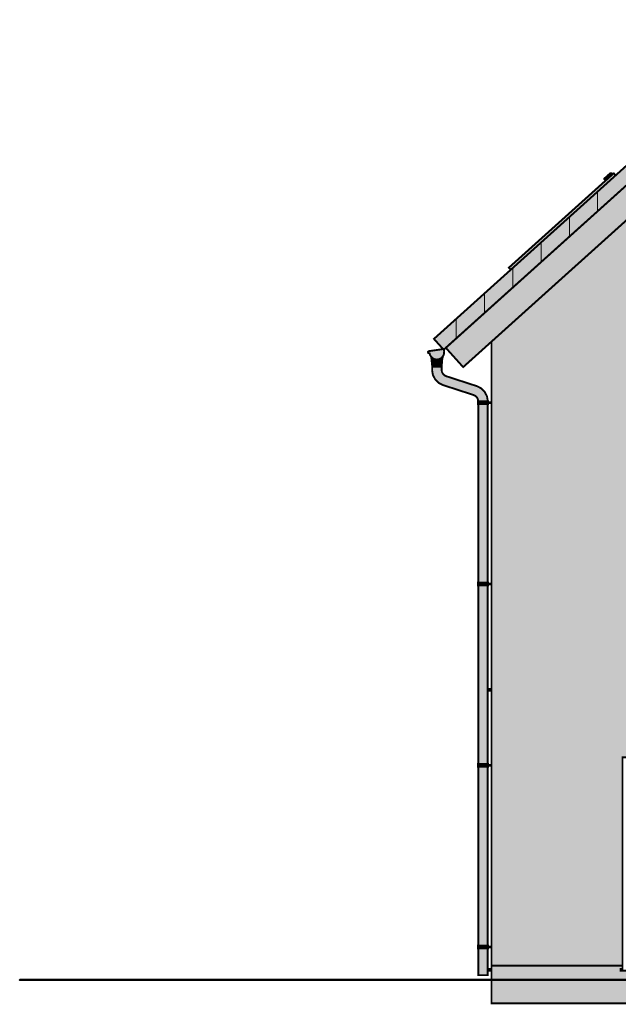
# Model space of a CAD drawing. Header units: millimetres. Extents: x 7675 to 41000, y -28700 to -10616.
# Tile 1 of 5: x 7675 to 14019, y -21612 to -11170. Entities that reach past the tile are written whole.
import ezdxf

# ---------------------------------------------------------------- set-up
doc = ezdxf.new("R2010")
doc.units = ezdxf.units.MM
doc.header["$MEASUREMENT"] = 0

msp = doc.modelspace()

# ---------------------------------------------------------------- hatches: boundary and pattern name
at = {"true_color": 0x2c3238}
msp.add_hatch(color=250, dxfattribs=at).paths.add_polyline_path([(15965.5, -11192.52), (19390.01, -14275.96), (19700.02, -14555.1), (19602.31, -14663.62), (19594.87, -14662.57), (19592.86, -14667.18), (19389.99, -14484.51), (15882, -11326.81), (12170.76, -14667.18), (12170.13, -14662.57), (12162.69, -14663.62), (12064.98, -14555.09), (15799.5, -11192.52), (15799.5, -11207.78), (15965.5, -11207.78)])
at = {"true_color": 0xab9f90}
msp.add_hatch(color=253, dxfattribs=at).paths.add_polyline_path([(15882.5, -11326.36), (19390, -14484.52), (19574.01, -14650.21), (19389.99, -14854.56), (15882.5, -11696.4), (12374.78, -14854.33), (12190.99, -14650.2)])
at = {"true_color": 0xdad9de}
h = msp.add_hatch(color=254, dxfattribs=at)
h.paths.add_polyline_path([(15882.5, -11696.4), (19090, -14584.45), (19090, -21202), (16063, -21202), (16063, -18992), (14063, -18992), (14063, -21202), (12675, -21202), (12675, -14584.45), (13128.63, -14176), (14574.04, -12874.55), (15882.5, -11696.4)])
h.paths.add_polyline_path([(18465, -18266.5), (18445, -18266.5), (18445, -16023), (17275, -16023), (17275, -18266.5), (17255, -18266.5), (17255, -18286.5), (18465, -18286.5)])
h.paths.add_polyline_path([(17285, -15297.5), (17265, -15297.5), (17265, -13054), (16095, -13054), (16095, -15297.5), (16075, -15297.5), (16075, -15317.5), (17285, -15317.5)])
at = {"true_color": 0x494d54}
for points in [[(13970.97, -12799.72), (13990.47, -12821.38), (13654, -13124.33), (13070, -13650.17), (12878.72, -13822.4), (12858.65, -13800.1), (13070, -13609.8), (13654, -13083.96), (13844.5, -12912.43), (13959.99, -12808.45), (13966.67, -12802.43)], [(13950.54, -12799.46), (13954.27, -12803.59), (13959.24, -12809.12), (13900.54, -12861.98), (13884.19, -12876.7), (13876.83, -12868.53), (13870.8, -12861.84), (13871.17, -12854.78), (13883.81, -12843.4), (13897.92, -12830.69), (13936.42, -12812.17), (13921.71, -12809.28), (13932.11, -12799.91)], [(12635, -18266.5), (12675, -18266.5), (12675, -18286.5), (12635, -18286.5)], [(12635, -21235.5), (12675, -21235.5), (12675, -21255.5), (12635, -21255.5)]]:
    msp.add_hatch(color=251, dxfattribs=at).paths.add_polyline_path(points)
at = {"true_color": 0x9ba7ba}
for points in [[(12170.13, -14662.57), (12173.23, -14685.35), (12171.28, -14716.66), (12161.67, -14738.29), (12146.06, -14756.01), (12123.46, -14769.14), (12098.05, -14774.14), (12073.52, -14771.3), (12050.93, -14760.46), (12033.72, -14743.18), (12021.99, -14721.74), (12018.75, -14707.07), (12012.91, -14707.89), (12005.72, -14705.68), (12001.2, -14696.41), (12003.21, -14689.86), (12009.71, -14685.11), (12013.77, -14684.54)], [(12158.08, -14749.03), (12155.32, -14762.69), (12151.74, -14780.36), (12150.38, -14808.2), (12144.99, -14846.21), (12144.64, -14851.18), (12046.99, -14851.18), (12046.99, -14846.21), (12044.12, -14821.85), (12039.01, -14765.75), (12035.52, -14746.47), (12052.78, -14761.35), (12059.53, -14764.58), (12074.93, -14771.47), (12088.19, -14773), (12098.76, -14774.14), (12113.34, -14771.19), (12119.72, -14769.9), (12123.46, -14769.14), (12146.06, -14756.01), (12158.03, -14742.41)], [(12045.99, -14851.21), (12145.99, -14851.21), (12145.99, -14882.11), (12149.76, -14905), (12159.92, -14924.76), (12164.77, -14929.65), (12175.57, -14940.53), (12196.17, -14951.18), (12262.32, -14972.68), (12514.8, -15054.71), (12520.34, -15056.58), (12523.5, -15057.54), (12565.31, -15079.17), (12602.94, -15117.06), (12627.35, -15164.56), (12630.4, -15183.12), (12632.89, -15198.23), (12635, -15211), (12635, -15215.09), (12534.33, -15215.09), (12530.13, -15194.17), (12523.91, -15182.06), (12521.07, -15176.54), (12505.42, -15160.78), (12484.82, -15150.12), (12417.17, -15128.14), (12278.86, -15083.2), (12243.33, -15071.65), (12206.91, -15059.82), (12157.49, -15043.76), (12115.68, -15022.13), (12078.05, -14984.24), (12058.86, -14946.89), (12053.64, -14936.74), (12046.99, -14896.37), (12045.99, -14890.3)], [(12531, -15215.09), (12639, -15215.09), (12639, -15219.46), (12638, -15226.1), (12639, -15234.1), (12639, -15245.09), (12531, -15245.09), (12531, -15235.9)], [(12635, -15245.09), (12635, -15248.91), (12635, -15317.5), (12635, -17139.55), (12535, -17139.55), (12535, -15414), (12535.06, -15276.85), (12535.06, -15270.29), (12535.14, -15245.09)], [(12638, -15226.1), (12675, -15226.1), (12675, -15234.1), (12638, -15234.1)], [(12531, -17139.55), (12639, -17139.55), (12638, -17150.56), (12639, -17158.56), (12639, -17169.55), (12531, -17169.55)], [(12535, -17169.55), (12635, -17169.55), (12635, -19064.01), (12535, -19064.01)], [(12638, -17150.56), (12675, -17150.56), (12675, -17158.56), (12638, -17158.56)], [(12531, -19064.01), (12639, -19064.01), (12638, -19075.02), (12639, -19083.02), (12639, -19094.01), (12531, -19094.01)], [(12535, -19094.01), (12635, -19094.01), (12635, -20988.47), (12535, -20988.47)], [(12638, -19075.02), (12675, -19075.02), (12675, -19083.02), (12638, -19083.02)], [(12531, -20988.47), (12639, -20988.47), (12638, -20999.47), (12639, -21007.47), (12639, -21018.47), (12531, -21018.47)], [(12535, -21018.47), (12635, -21018.47), (12635, -21126), (12635, -21303.47), (12535, -21303.47)], [(12638, -20999.47), (12675, -20999.47), (12675, -21007.47), (12638, -21007.47)]]:
    msp.add_hatch(color=253, dxfattribs=at).paths.add_polyline_path(points)
at = {"true_color": 0x494e54}
msp.add_hatch(color=251, dxfattribs=at).paths.add_polyline_path([(16063, -21202), (19090, -21202), (19090, -21353.73), (12675, -21353.61), (12675, -21202), (14063, -21202), (14063, -21235.5), (14043, -21235.5), (14043, -21255.5), (16083, -21255.5), (16083, -21235.5), (16063, -21235.5)])
at = {"true_color": 0xeaeaea}
msp.add_hatch(color=254, dxfattribs=at).paths.add_polyline_path([(12675, -21353.61), (19090, -21353.73), (19090, -21602), (12675, -21602)])

# ---------------------------------------------------------------- linework, layer by layer
at = {"color": 18, "lineweight": 20, "true_color": 0x070707, "const_width": 20}
for points in [[(15965.5, -11192.52), (19390.01, -14275.96), (19700.02, -14555.1), (19602.31, -14663.62), (19594.87, -14662.57), (19592.86, -14667.18), (19389.99, -14484.51), (15882, -11326.81), (12170.76, -14667.18), (12170.13, -14662.57), (12162.69, -14663.62), (12064.98, -14555.09), (15799.5, -11192.52), (15799.5, -11207.78), (15965.5, -11207.78), (15965.5, -11192.52)], [(15882.5, -11326.36), (19390, -14484.52), (19574.01, -14650.21), (19389.99, -14854.56), (15882.5, -11696.4), (12374.78, -14854.33), (12190.99, -14650.2), (15882.5, -11326.36)], [(15882.5, -11696.4), (19090, -14584.45), (19090, -21202), (16063, -21202), (16063, -18992), (14063, -18992), (14063, -21202), (12675, -21202), (12675, -14584.45), (13128.63, -14176), (14574.04, -12874.55), (15882.5, -11696.4), (15882.5, -11696.4)], [(13970.97, -12799.72), (13990.47, -12821.38), (13654, -13124.33), (13070, -13650.17), (12878.72, -13822.4), (12858.65, -13800.1), (13070, -13609.8), (13654, -13083.96), (13844.5, -12912.43), (13959.99, -12808.45), (13966.67, -12802.43), (13970.97, -12799.72)], [(13950.54, -12799.46), (13954.27, -12803.59), (13959.24, -12809.12), (13900.54, -12861.98), (13884.19, -12876.7), (13876.83, -12868.53), (13870.8, -12861.84), (13871.17, -12854.78), (13883.81, -12843.4), (13897.92, -12830.69), (13936.42, -12812.17), (13921.71, -12809.28), (13932.11, -12799.91), (13950.54, -12799.46)], [(12170.13, -14662.57), (12173.23, -14685.35), (12171.28, -14716.66), (12161.67, -14738.29), (12146.06, -14756.01), (12123.46, -14769.14), (12098.05, -14774.14), (12073.52, -14771.3), (12050.93, -14760.46), (12033.72, -14743.18), (12021.99, -14721.74), (12018.75, -14707.07), (12012.91, -14707.89), (12005.72, -14705.68), (12001.2, -14696.41), (12003.21, -14689.86), (12009.71, -14685.11), (12013.77, -14684.54), (12170.13, -14662.57)], [(12158.08, -14749.03), (12155.32, -14762.69), (12151.74, -14780.36), (12150.38, -14808.2), (12144.99, -14846.21), (12144.64, -14851.18), (12046.99, -14851.18), (12046.99, -14846.21), (12044.12, -14821.85), (12039.01, -14765.75), (12035.52, -14746.47), (12052.78, -14761.35), (12059.53, -14764.58), (12074.93, -14771.47), (12088.19, -14773), (12098.76, -14774.14), (12113.34, -14771.19), (12119.72, -14769.9), (12123.46, -14769.14), (12146.06, -14756.01), (12158.03, -14742.41), (12158.08, -14749.03)], [(12045.99, -14851.21), (12145.99, -14851.21), (12145.99, -14882.11), (12149.76, -14905), (12159.92, -14924.76), (12164.77, -14929.65), (12175.57, -14940.53), (12196.17, -14951.18), (12262.32, -14972.68), (12514.8, -15054.71), (12520.34, -15056.58), (12523.5, -15057.54), (12565.31, -15079.17), (12602.94, -15117.06), (12627.35, -15164.56), (12630.4, -15183.12), (12632.89, -15198.23), (12635, -15211), (12635, -15215.09), (12534.33, -15215.09), (12530.13, -15194.17), (12523.91, -15182.06), (12521.07, -15176.54), (12505.42, -15160.78), (12484.82, -15150.12), (12417.17, -15128.14), (12278.86, -15083.2), (12243.33, -15071.65), (12206.91, -15059.82), (12157.49, -15043.76), (12115.68, -15022.13), (12078.05, -14984.24), (12058.86, -14946.89), (12053.64, -14936.74), (12046.99, -14896.37), (12045.99, -14890.3), (12045.99, -14851.21)], [(12531, -15215.09), (12639, -15215.09), (12639, -15219.46), (12638, -15226.1), (12639, -15234.1), (12639, -15245.09), (12531, -15245.09), (12531, -15235.9), (12531, -15215.09)], [(12635, -15245.09), (12635, -15248.91), (12635, -15317.5), (12635, -17139.55), (12535, -17139.55), (12535, -15414), (12535.06, -15276.85), (12535.06, -15270.29), (12535.14, -15245.09), (12635, -15245.09)], [(12638, -15226.1), (12675, -15226.1), (12675, -15234.1), (12638, -15234.1), (12638, -15226.1)], [(12531, -17139.55), (12639, -17139.55), (12638, -17150.56), (12639, -17158.56), (12639, -17169.55), (12531, -17169.55), (12531, -17139.55)], [(12535, -17169.55), (12635, -17169.55), (12635, -19064.01), (12535, -19064.01), (12535, -17169.55)], [(12638, -17150.56), (12675, -17150.56), (12675, -17158.56), (12638, -17158.56), (12638, -17150.56)], [(12635, -18266.5), (12675, -18266.5), (12675, -18286.5), (12635, -18286.5), (12635, -18266.5)], [(12531, -19064.01), (12639, -19064.01), (12638, -19075.02), (12639, -19083.02), (12639, -19094.01), (12531, -19094.01), (12531, -19064.01)], [(12535, -19094.01), (12635, -19094.01), (12635, -20988.47), (12535, -20988.47), (12535, -19094.01)], [(12638, -19075.02), (12675, -19075.02), (12675, -19083.02), (12638, -19083.02), (12638, -19075.02)], [(12531, -20988.47), (12639, -20988.47), (12638, -20999.47), (12639, -21007.47), (12639, -21018.47), (12531, -21018.47), (12531, -20988.47)], [(12535, -21018.47), (12635, -21018.47), (12635, -21126), (12635, -21303.47), (12535, -21303.47), (12535, -21018.47)], [(12638, -20999.47), (12675, -20999.47), (12675, -21007.47), (12638, -21007.47), (12638, -20999.47)], [(16063, -21202), (19090, -21202), (19090, -21353.73), (12675, -21353.61), (12675, -21202), (14063, -21202), (14063, -21235.5), (14043, -21235.5), (14043, -21255.5), (16083, -21255.5), (16083, -21235.5), (16063, -21235.5), (16063, -21202)], [(12635, -21235.5), (12675, -21235.5), (12675, -21255.5), (12635, -21255.5), (12635, -21235.5)], [(12675, -21353.61), (19090, -21353.73), (19090, -21602), (12675, -21602), (12675, -21353.61)]]:
    msp.add_lwpolyline(points, dxfattribs=at)
at = {"color": 18, "lineweight": 20, "true_color": 0x070707}
for points in [[(13800, -13200), (13800, -12992)], [(13500, -13470), (13500, -13262)], [(13200, -13740), (13200, -13532)], [(12900, -14010), (12900, -13802)], [(12600, -14280), (12600, -14072)], [(12300, -14550), (12300, -14343)]]:
    msp.add_lwpolyline(points, dxfattribs=at)
at = {"color": 18, "lineweight": 50, "true_color": 0x070707}
for points in [[(10883, -21353), (7675, -21354), (10883, -21353)], [(21977, -21354), (10883, -21353), (21977, -21354)]]:
    msp.add_lwpolyline(points, dxfattribs=at)

doc.saveas('drawing.dxf')
